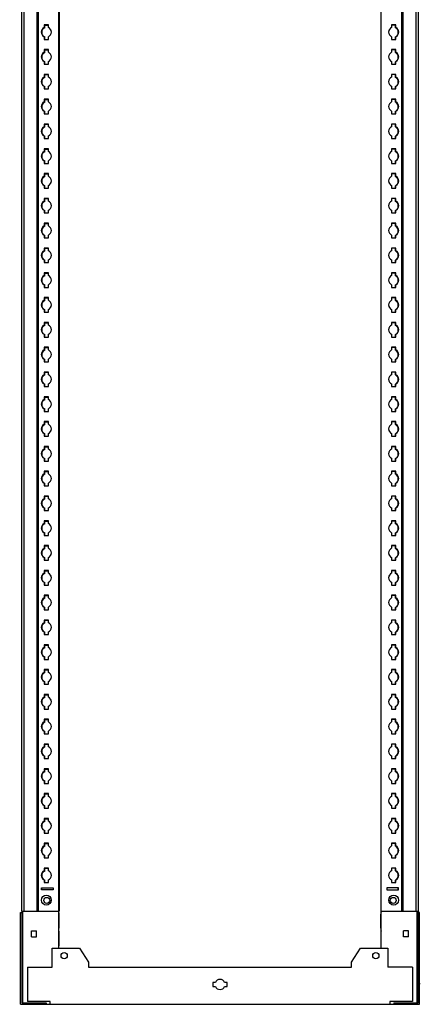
# Model space of a CAD drawing. Header units: millimetres. Extents: x 661 to 1073, y 194 to 2199.
# Tile 1 of 2: x 661 to 1065, y 194 to 1187. Entities that reach past the tile are written whole.
import ezdxf

# ---------------------------------------------------------------- set-up
doc = ezdxf.new("R2010")
doc.units = ezdxf.units.MM
doc.header["$LTSCALE"] = 155.654341
doc.layers.get('0').update_dxf_attribs({"linetype": 'CONTINUOUS'})
for name, color, linetype in [('INTFCLR_109641', 7, 'CONTINUOUS'), ('INTFCLR_114531', 7, 'CONTINUOUS'), ('INTFCLR_18', 7, 'CONTINUOUS'), ('INTFCLR_91591', 7, 'CONTINUOUS'), ('INTFCLR_97', 7, 'CONTINUOUS')]:
    doc.layers.add(name, color=color, linetype=linetype)

msp = doc.modelspace()

# ---------------------------------------------------------------- linework, layer by layer
at = {"color": 7}
for p, q in [((700.59, 250.86), (700.59, 2154.86)), ((1025.59, 250.86), (1025.59, 2154.86)), ((663.09, 2135.36), (663.09, 288.36)), ((665.34, 2135.36), (665.34, 288.36)), ((678.93, 288.36), (678.93, 2135.36)), ((680.09, 288.36), (680.09, 2135.36)), ((701.09, 2135.11), (701.09, 288.11)), ((1025.09, 2135.11), (1025.09, 288.11)), ((1046.09, 2135.36), (1046.09, 288.36)), ((1047.24, 2135.36), (1047.24, 288.36)), ((1060.84, 288.36), (1060.84, 2135.36)), ((1063.09, 288.36), (1063.09, 2135.36)), ((685.94, 1181.71), (685.94, 1178.99)), ((690.24, 1181.71), (685.94, 1181.71)), ((686.44, 1178.74), (686.44, 1181.46)), ((686.44, 1181.46), (690.24, 1181.46)), ((690.24, 1178.99), (690.24, 1181.71)), ((1040.24, 1181.71), (1035.94, 1181.71)), ((1035.94, 1181.71), (1035.94, 1178.99)), ((1039.74, 1181.46), (1035.94, 1181.46)), ((1039.74, 1178.74), (1039.74, 1181.46)), ((1040.24, 1178.99), (1040.24, 1181.71)), ((685.94, 1169.74), (685.94, 1167.01)), ((685.94, 1167.01), (690.24, 1167.01)), ((686.44, 1167.01), (686.44, 1169.49)), ((690.24, 1167.01), (690.24, 1169.74)), ((1035.94, 1169.74), (1035.94, 1167.01)), ((1035.94, 1167.01), (1040.24, 1167.01)), ((1039.74, 1167.01), (1039.74, 1169.49)), ((1040.24, 1167.01), (1040.24, 1169.74)), ((685.94, 1156.71), (685.94, 1153.99)), ((690.24, 1156.71), (685.94, 1156.71)), ((686.44, 1153.74), (686.44, 1156.46)), ((686.44, 1156.46), (690.24, 1156.46)), ((690.24, 1153.99), (690.24, 1156.71)), ((1040.24, 1156.71), (1035.94, 1156.71)), ((1035.94, 1156.71), (1035.94, 1153.99)), ((1039.74, 1156.46), (1035.94, 1156.46)), ((1039.74, 1153.74), (1039.74, 1156.46)), ((1040.24, 1153.99), (1040.24, 1156.71)), ((685.94, 1144.74), (685.94, 1142.01)), ((685.94, 1142.01), (690.24, 1142.01)), ((686.44, 1142.01), (686.44, 1144.49)), ((690.24, 1142.01), (690.24, 1144.74)), ((1035.94, 1144.74), (1035.94, 1142.01)), ((1035.94, 1142.01), (1040.24, 1142.01)), ((1039.74, 1142.01), (1039.74, 1144.49)), ((1040.24, 1142.01), (1040.24, 1144.74)), ((685.94, 1131.71), (685.94, 1128.99)), ((690.24, 1131.71), (685.94, 1131.71)), ((686.44, 1128.74), (686.44, 1131.46)), ((686.44, 1131.46), (690.24, 1131.46)), ((690.24, 1128.99), (690.24, 1131.71)), ((1040.24, 1131.71), (1035.94, 1131.71)), ((1035.94, 1131.71), (1035.94, 1128.99)), ((1039.74, 1131.46), (1035.94, 1131.46)), ((1039.74, 1128.74), (1039.74, 1131.46)), ((1040.24, 1128.99), (1040.24, 1131.71)), ((685.94, 1119.74), (685.94, 1117.01)), ((685.94, 1117.01), (690.24, 1117.01)), ((686.44, 1117.01), (686.44, 1119.49)), ((690.24, 1117.01), (690.24, 1119.74)), ((1035.94, 1119.74), (1035.94, 1117.01)), ((1035.94, 1117.01), (1040.24, 1117.01)), ((1039.74, 1117.01), (1039.74, 1119.49)), ((1040.24, 1117.01), (1040.24, 1119.74)), ((685.94, 1106.71), (685.94, 1103.99)), ((690.24, 1106.71), (685.94, 1106.71)), ((686.44, 1103.74), (686.44, 1106.46)), ((686.44, 1106.46), (690.24, 1106.46)), ((690.24, 1103.99), (690.24, 1106.71)), ((1040.24, 1106.71), (1035.94, 1106.71)), ((1035.94, 1106.71), (1035.94, 1103.99)), ((1039.74, 1106.46), (1035.94, 1106.46)), ((1039.74, 1103.74), (1039.74, 1106.46)), ((1040.24, 1103.99), (1040.24, 1106.71)), ((685.94, 1094.74), (685.94, 1092.01)), ((685.94, 1092.01), (690.24, 1092.01)), ((686.44, 1092.01), (686.44, 1094.49)), ((690.24, 1092.01), (690.24, 1094.74)), ((1035.94, 1094.74), (1035.94, 1092.01)), ((1035.94, 1092.01), (1040.24, 1092.01)), ((1039.74, 1092.01), (1039.74, 1094.49)), ((1040.24, 1092.01), (1040.24, 1094.74)), ((685.94, 1081.71), (685.94, 1078.99)), ((690.24, 1081.71), (685.94, 1081.71)), ((686.44, 1078.74), (686.44, 1081.46)), ((686.44, 1081.46), (690.24, 1081.46)), ((690.24, 1078.99), (690.24, 1081.71)), ((1040.24, 1081.71), (1035.94, 1081.71)), ((1035.94, 1081.71), (1035.94, 1078.99)), ((1039.74, 1081.46), (1035.94, 1081.46)), ((1039.74, 1078.74), (1039.74, 1081.46)), ((1040.24, 1078.99), (1040.24, 1081.71)), ((685.94, 1069.74), (685.94, 1067.01)), ((685.94, 1067.01), (690.24, 1067.01)), ((686.44, 1067.01), (686.44, 1069.49)), ((690.24, 1067.01), (690.24, 1069.74)), ((1035.94, 1069.74), (1035.94, 1067.01)), ((1035.94, 1067.01), (1040.24, 1067.01)), ((1039.74, 1067.01), (1039.74, 1069.49)), ((1040.24, 1067.01), (1040.24, 1069.74)), ((685.94, 1056.71), (685.94, 1053.99)), ((690.24, 1056.71), (685.94, 1056.71)), ((686.44, 1053.74), (686.44, 1056.46)), ((686.44, 1056.46), (690.24, 1056.46)), ((690.24, 1053.99), (690.24, 1056.71)), ((1040.24, 1056.71), (1035.94, 1056.71)), ((1035.94, 1056.71), (1035.94, 1053.99)), ((1039.74, 1056.46), (1035.94, 1056.46)), ((1039.74, 1053.74), (1039.74, 1056.46)), ((1040.24, 1053.99), (1040.24, 1056.71)), ((685.94, 1044.74), (685.94, 1042.01)), ((686.44, 1042.01), (686.44, 1044.49)), ((690.24, 1042.01), (690.24, 1044.74)), ((1035.94, 1044.74), (1035.94, 1042.01)), ((1039.74, 1042.01), (1039.74, 1044.49)), ((1040.24, 1042.01), (1040.24, 1044.74)), ((685.94, 1042.01), (690.24, 1042.01)), ((1035.94, 1042.01), (1040.24, 1042.01)), ((685.94, 1031.71), (685.94, 1028.99)), ((690.24, 1031.71), (685.94, 1031.71)), ((686.44, 1028.74), (686.44, 1031.46)), ((686.44, 1031.46), (690.24, 1031.46)), ((690.24, 1028.99), (690.24, 1031.71)), ((1040.24, 1031.71), (1035.94, 1031.71)), ((1035.94, 1031.71), (1035.94, 1028.99)), ((1039.74, 1031.46), (1035.94, 1031.46)), ((1039.74, 1028.74), (1039.74, 1031.46)), ((1040.24, 1028.99), (1040.24, 1031.71)), ((685.94, 1019.74), (685.94, 1017.01)), ((685.94, 1017.01), (690.24, 1017.01)), ((686.44, 1017.01), (686.44, 1019.49)), ((690.24, 1017.01), (690.24, 1019.74)), ((1035.94, 1019.74), (1035.94, 1017.01)), ((1035.94, 1017.01), (1040.24, 1017.01)), ((1039.74, 1017.01), (1039.74, 1019.49)), ((1040.24, 1017.01), (1040.24, 1019.74)), ((685.94, 1006.71), (685.94, 1003.99)), ((690.24, 1006.71), (685.94, 1006.71)), ((686.44, 1003.74), (686.44, 1006.46)), ((686.44, 1006.46), (690.24, 1006.46)), ((690.24, 1003.99), (690.24, 1006.71)), ((1040.24, 1006.71), (1035.94, 1006.71)), ((1035.94, 1006.71), (1035.94, 1003.99)), ((1039.74, 1006.46), (1035.94, 1006.46)), ((1039.74, 1003.74), (1039.74, 1006.46)), ((1040.24, 1003.99), (1040.24, 1006.71)), ((685.94, 994.74), (685.94, 992.01)), ((686.44, 992.01), (686.44, 994.49)), ((690.24, 992.01), (690.24, 994.74)), ((1035.94, 994.74), (1035.94, 992.01)), ((1039.74, 992.01), (1039.74, 994.49)), ((1040.24, 992.01), (1040.24, 994.74)), ((685.94, 992.01), (690.24, 992.01)), ((1035.94, 992.01), (1040.24, 992.01)), ((690.24, 981.71), (685.94, 981.71)), ((685.94, 981.71), (685.94, 978.99)), ((686.44, 981.46), (690.24, 981.46)), ((686.44, 978.74), (686.44, 981.46)), ((690.24, 978.99), (690.24, 981.71)), ((1040.24, 981.71), (1035.94, 981.71)), ((1035.94, 981.71), (1035.94, 978.99)), ((1039.74, 981.46), (1035.94, 981.46)), ((1039.74, 978.74), (1039.74, 981.46)), ((1040.24, 978.99), (1040.24, 981.71)), ((685.94, 969.74), (685.94, 967.01)), ((685.94, 967.01), (690.24, 967.01)), ((686.44, 967.01), (686.44, 969.49)), ((690.24, 967.01), (690.24, 969.74)), ((1035.94, 969.74), (1035.94, 967.01)), ((1035.94, 967.01), (1040.24, 967.01)), ((1039.74, 967.01), (1039.74, 969.49)), ((1040.24, 967.01), (1040.24, 969.74)), ((690.24, 956.71), (685.94, 956.71)), ((685.94, 956.71), (685.94, 953.99)), ((686.44, 956.46), (690.24, 956.46)), ((686.44, 953.74), (686.44, 956.46)), ((690.24, 953.99), (690.24, 956.71)), ((1040.24, 956.71), (1035.94, 956.71)), ((1035.94, 956.71), (1035.94, 953.99)), ((1039.74, 956.46), (1035.94, 956.46)), ((1039.74, 953.74), (1039.74, 956.46)), ((1040.24, 953.99), (1040.24, 956.71)), ((685.94, 944.74), (685.94, 942.01)), ((686.44, 942.01), (686.44, 944.49)), ((690.24, 942.01), (690.24, 944.74)), ((1035.94, 944.74), (1035.94, 942.01)), ((1039.74, 942.01), (1039.74, 944.49)), ((1040.24, 942.01), (1040.24, 944.74)), ((685.94, 942.01), (690.24, 942.01)), ((1035.94, 942.01), (1040.24, 942.01)), ((690.24, 931.71), (685.94, 931.71)), ((685.94, 931.71), (685.94, 928.99)), ((686.44, 931.46), (690.24, 931.46)), ((686.44, 928.74), (686.44, 931.46)), ((690.24, 928.99), (690.24, 931.71)), ((1040.24, 931.71), (1035.94, 931.71)), ((1035.94, 931.71), (1035.94, 928.99)), ((1039.74, 931.46), (1035.94, 931.46)), ((1039.74, 928.74), (1039.74, 931.46)), ((1040.24, 928.99), (1040.24, 931.71)), ((685.94, 919.74), (685.94, 917.01)), ((685.94, 917.01), (690.24, 917.01)), ((686.44, 917.01), (686.44, 919.49)), ((690.24, 917.01), (690.24, 919.74)), ((1035.94, 919.74), (1035.94, 917.01)), ((1035.94, 917.01), (1040.24, 917.01)), ((1039.74, 917.01), (1039.74, 919.49)), ((1040.24, 917.01), (1040.24, 919.74)), ((690.24, 906.71), (685.94, 906.71)), ((685.94, 906.71), (685.94, 903.99)), ((686.44, 906.46), (690.24, 906.46)), ((686.44, 903.74), (686.44, 906.46)), ((690.24, 903.99), (690.24, 906.71)), ((1040.24, 906.71), (1035.94, 906.71)), ((1035.94, 906.71), (1035.94, 903.99)), ((1039.74, 906.46), (1035.94, 906.46)), ((1039.74, 903.74), (1039.74, 906.46)), ((1040.24, 903.99), (1040.24, 906.71)), ((685.94, 894.74), (685.94, 892.01)), ((686.44, 892.01), (686.44, 894.49)), ((690.24, 892.01), (690.24, 894.74)), ((1035.94, 894.74), (1035.94, 892.01)), ((1039.74, 892.01), (1039.74, 894.49)), ((1040.24, 892.01), (1040.24, 894.74)), ((685.94, 892.01), (690.24, 892.01)), ((1035.94, 892.01), (1040.24, 892.01)), ((690.24, 881.71), (685.94, 881.71)), ((685.94, 881.71), (685.94, 878.99)), ((686.44, 881.46), (690.24, 881.46)), ((686.44, 878.74), (686.44, 881.46)), ((690.24, 878.99), (690.24, 881.71)), ((1040.24, 881.71), (1035.94, 881.71)), ((1035.94, 881.71), (1035.94, 878.99)), ((1039.74, 881.46), (1035.94, 881.46)), ((1039.74, 878.74), (1039.74, 881.46)), ((1040.24, 878.99), (1040.24, 881.71)), ((685.94, 869.74), (685.94, 867.01)), ((685.94, 867.01), (690.24, 867.01)), ((686.44, 867.01), (686.44, 869.49)), ((690.24, 867.01), (690.24, 869.74)), ((1035.94, 869.74), (1035.94, 867.01)), ((1035.94, 867.01), (1040.24, 867.01)), ((1039.74, 867.01), (1039.74, 869.49)), ((1040.24, 867.01), (1040.24, 869.74)), ((690.24, 856.71), (685.94, 856.71)), ((685.94, 856.71), (685.94, 853.99)), ((686.44, 856.46), (690.24, 856.46)), ((686.44, 853.74), (686.44, 856.46)), ((690.24, 853.99), (690.24, 856.71)), ((1040.24, 856.71), (1035.94, 856.71)), ((1035.94, 856.71), (1035.94, 853.99)), ((1039.74, 856.46), (1035.94, 856.46)), ((1039.74, 853.74), (1039.74, 856.46)), ((1040.24, 853.99), (1040.24, 856.71)), ((685.94, 844.74), (685.94, 842.01)), ((686.44, 842.01), (686.44, 844.49)), ((690.24, 842.01), (690.24, 844.74)), ((1035.94, 844.74), (1035.94, 842.01)), ((1039.74, 842.01), (1039.74, 844.49)), ((1040.24, 842.01), (1040.24, 844.74)), ((685.94, 842.01), (690.24, 842.01)), ((1035.94, 842.01), (1040.24, 842.01)), ((690.24, 831.71), (685.94, 831.71)), ((685.94, 831.71), (685.94, 828.99)), ((686.44, 831.46), (690.24, 831.46)), ((686.44, 828.74), (686.44, 831.46)), ((690.24, 828.99), (690.24, 831.71)), ((1040.24, 831.71), (1035.94, 831.71)), ((1035.94, 831.71), (1035.94, 828.99)), ((1039.74, 831.46), (1035.94, 831.46)), ((1039.74, 828.74), (1039.74, 831.46)), ((1040.24, 828.99), (1040.24, 831.71)), ((685.94, 819.74), (685.94, 817.01)), ((685.94, 817.01), (690.24, 817.01)), ((686.44, 817.01), (686.44, 819.49)), ((690.24, 817.01), (690.24, 819.74)), ((1035.94, 819.74), (1035.94, 817.01)), ((1035.94, 817.01), (1040.24, 817.01)), ((1039.74, 817.01), (1039.74, 819.49)), ((1040.24, 817.01), (1040.24, 819.74)), ((690.24, 806.71), (685.94, 806.71)), ((685.94, 806.71), (685.94, 803.99)), ((686.44, 806.46), (690.24, 806.46)), ((686.44, 803.74), (686.44, 806.46)), ((690.24, 803.99), (690.24, 806.71)), ((1040.24, 806.71), (1035.94, 806.71)), ((1035.94, 806.71), (1035.94, 803.99)), ((1039.74, 806.46), (1035.94, 806.46)), ((1039.74, 803.74), (1039.74, 806.46)), ((1040.24, 803.99), (1040.24, 806.71)), ((685.94, 794.74), (685.94, 792.01)), ((686.44, 792.01), (686.44, 794.49)), ((690.24, 792.01), (690.24, 794.74)), ((1035.94, 794.74), (1035.94, 792.01)), ((1039.74, 792.01), (1039.74, 794.49)), ((1040.24, 792.01), (1040.24, 794.74)), ((685.94, 792.01), (690.24, 792.01)), ((1035.94, 792.01), (1040.24, 792.01)), ((690.24, 781.71), (685.94, 781.71)), ((685.94, 781.71), (685.94, 778.99)), ((686.44, 781.46), (690.24, 781.46)), ((686.44, 778.74), (686.44, 781.46)), ((690.24, 778.99), (690.24, 781.71)), ((1040.24, 781.71), (1035.94, 781.71)), ((1035.94, 781.71), (1035.94, 778.99)), ((1039.74, 781.46), (1035.94, 781.46)), ((1039.74, 778.74), (1039.74, 781.46)), ((1040.24, 778.99), (1040.24, 781.71)), ((685.94, 769.74), (685.94, 767.01)), ((685.94, 767.01), (690.24, 767.01)), ((686.44, 767.01), (686.44, 769.49)), ((690.24, 767.01), (690.24, 769.74)), ((1035.94, 769.74), (1035.94, 767.01)), ((1035.94, 767.01), (1040.24, 767.01)), ((1039.74, 767.01), (1039.74, 769.49)), ((1040.24, 767.01), (1040.24, 769.74)), ((690.24, 756.71), (685.94, 756.71)), ((685.94, 756.71), (685.94, 753.99)), ((686.44, 756.46), (690.24, 756.46)), ((686.44, 753.74), (686.44, 756.46)), ((690.24, 753.99), (690.24, 756.71)), ((1040.24, 756.71), (1035.94, 756.71)), ((1035.94, 756.71), (1035.94, 753.99)), ((1039.74, 756.46), (1035.94, 756.46)), ((1039.74, 753.74), (1039.74, 756.46)), ((1040.24, 753.99), (1040.24, 756.71)), ((685.94, 744.74), (685.94, 742.01)), ((686.44, 742.01), (686.44, 744.49)), ((690.24, 742.01), (690.24, 744.74)), ((1035.94, 744.74), (1035.94, 742.01)), ((1039.74, 742.01), (1039.74, 744.49)), ((1040.24, 742.01), (1040.24, 744.74)), ((685.94, 742.01), (690.24, 742.01)), ((1035.94, 742.01), (1040.24, 742.01)), ((690.24, 731.71), (685.94, 731.71)), ((685.94, 731.71), (685.94, 728.99)), ((686.44, 731.46), (690.24, 731.46)), ((686.44, 728.74), (686.44, 731.46)), ((690.24, 728.99), (690.24, 731.71)), ((1040.24, 731.71), (1035.94, 731.71)), ((1035.94, 731.71), (1035.94, 728.99)), ((1039.74, 731.46), (1035.94, 731.46)), ((1039.74, 728.74), (1039.74, 731.46)), ((1040.24, 728.99), (1040.24, 731.71)), ((685.94, 719.74), (685.94, 717.01)), ((685.94, 717.01), (690.24, 717.01)), ((686.44, 717.01), (686.44, 719.49)), ((690.24, 717.01), (690.24, 719.74)), ((1035.94, 719.74), (1035.94, 717.01)), ((1035.94, 717.01), (1040.24, 717.01)), ((1039.74, 717.01), (1039.74, 719.49)), ((1040.24, 717.01), (1040.24, 719.74)), ((690.24, 706.71), (685.94, 706.71)), ((685.94, 706.71), (685.94, 703.99)), ((686.44, 706.46), (690.24, 706.46)), ((686.44, 703.74), (686.44, 706.46)), ((690.24, 703.99), (690.24, 706.71)), ((1040.24, 706.71), (1035.94, 706.71)), ((1035.94, 706.71), (1035.94, 703.99)), ((1039.74, 706.46), (1035.94, 706.46)), ((1039.74, 703.74), (1039.74, 706.46)), ((1040.24, 703.99), (1040.24, 706.71)), ((685.94, 694.74), (685.94, 692.01)), ((685.94, 692.01), (690.24, 692.01)), ((686.44, 692.01), (686.44, 694.49)), ((690.24, 692.01), (690.24, 694.74)), ((1035.94, 694.74), (1035.94, 692.01)), ((1035.94, 692.01), (1040.24, 692.01)), ((1039.74, 692.01), (1039.74, 694.49)), ((1040.24, 692.01), (1040.24, 694.74)), ((690.24, 681.71), (685.94, 681.71)), ((685.94, 681.71), (685.94, 678.99)), ((686.44, 681.46), (690.24, 681.46)), ((686.44, 678.74), (686.44, 681.46)), ((690.24, 678.99), (690.24, 681.71)), ((1040.24, 681.71), (1035.94, 681.71)), ((1035.94, 681.71), (1035.94, 678.99)), ((1039.74, 681.46), (1035.94, 681.46)), ((1039.74, 678.74), (1039.74, 681.46)), ((1040.24, 678.99), (1040.24, 681.71)), ((685.94, 669.74), (685.94, 667.01)), ((685.94, 667.01), (690.24, 667.01)), ((686.44, 667.01), (686.44, 669.49)), ((690.24, 667.01), (690.24, 669.74)), ((1035.94, 669.74), (1035.94, 667.01)), ((1035.94, 667.01), (1040.24, 667.01)), ((1039.74, 667.01), (1039.74, 669.49)), ((1040.24, 667.01), (1040.24, 669.74)), ((690.24, 656.71), (685.94, 656.71)), ((685.94, 656.71), (685.94, 653.99)), ((686.44, 656.46), (690.24, 656.46)), ((686.44, 653.74), (686.44, 656.46)), ((690.24, 653.99), (690.24, 656.71)), ((1040.24, 656.71), (1035.94, 656.71)), ((1035.94, 656.71), (1035.94, 653.99)), ((1039.74, 656.46), (1035.94, 656.46)), ((1039.74, 653.74), (1039.74, 656.46)), ((1040.24, 653.99), (1040.24, 656.71)), ((685.94, 644.74), (685.94, 642.01)), ((685.94, 642.01), (690.24, 642.01)), ((686.44, 642.01), (686.44, 644.49)), ((690.24, 642.01), (690.24, 644.74)), ((1035.94, 644.74), (1035.94, 642.01)), ((1035.94, 642.01), (1040.24, 642.01)), ((1039.74, 642.01), (1039.74, 644.49)), ((1040.24, 642.01), (1040.24, 644.74)), ((690.24, 631.71), (685.94, 631.71)), ((685.94, 631.71), (685.94, 628.99)), ((686.44, 631.46), (690.24, 631.46)), ((686.44, 628.74), (686.44, 631.46)), ((690.24, 628.99), (690.24, 631.71)), ((1040.24, 631.71), (1035.94, 631.71)), ((1035.94, 631.71), (1035.94, 628.99)), ((1039.74, 631.46), (1035.94, 631.46)), ((1039.74, 628.74), (1039.74, 631.46)), ((1040.24, 628.99), (1040.24, 631.71)), ((685.94, 619.74), (685.94, 617.01)), ((685.94, 617.01), (690.24, 617.01)), ((686.44, 617.01), (686.44, 619.49)), ((690.24, 617.01), (690.24, 619.74)), ((1035.94, 619.74), (1035.94, 617.01)), ((1035.94, 617.01), (1040.24, 617.01)), ((1039.74, 617.01), (1039.74, 619.49)), ((1040.24, 617.01), (1040.24, 619.74)), ((690.24, 606.71), (685.94, 606.71)), ((685.94, 606.71), (685.94, 603.99)), ((686.44, 606.46), (690.24, 606.46)), ((686.44, 603.74), (686.44, 606.46)), ((690.24, 603.99), (690.24, 606.71)), ((1040.24, 606.71), (1035.94, 606.71)), ((1035.94, 606.71), (1035.94, 603.99)), ((1039.74, 606.46), (1035.94, 606.46)), ((1039.74, 603.74), (1039.74, 606.46)), ((1040.24, 603.99), (1040.24, 606.71)), ((685.94, 594.74), (685.94, 592.01)), ((685.94, 592.01), (690.24, 592.01)), ((686.44, 592.01), (686.44, 594.49)), ((690.24, 592.01), (690.24, 594.74)), ((1035.94, 594.74), (1035.94, 592.01)), ((1035.94, 592.01), (1040.24, 592.01)), ((1039.74, 592.01), (1039.74, 594.49)), ((1040.24, 592.01), (1040.24, 594.74)), ((690.24, 581.71), (685.94, 581.71)), ((685.94, 581.71), (685.94, 578.99)), ((686.44, 581.46), (690.24, 581.46)), ((686.44, 578.74), (686.44, 581.46)), ((690.24, 578.99), (690.24, 581.71)), ((1040.24, 581.71), (1035.94, 581.71)), ((1035.94, 581.71), (1035.94, 578.99)), ((1039.74, 581.46), (1035.94, 581.46)), ((1039.74, 578.74), (1039.74, 581.46)), ((1040.24, 578.99), (1040.24, 581.71)), ((685.94, 569.74), (685.94, 567.01)), ((685.94, 567.01), (690.24, 567.01)), ((686.44, 567.01), (686.44, 569.49)), ((690.24, 567.01), (690.24, 569.74)), ((1035.94, 569.74), (1035.94, 567.01)), ((1035.94, 567.01), (1040.24, 567.01)), ((1039.74, 567.01), (1039.74, 569.49)), ((1040.24, 567.01), (1040.24, 569.74)), ((690.24, 556.71), (685.94, 556.71)), ((685.94, 556.71), (685.94, 553.99)), ((686.44, 556.46), (690.24, 556.46)), ((686.44, 553.74), (686.44, 556.46)), ((690.24, 553.99), (690.24, 556.71)), ((1040.24, 556.71), (1035.94, 556.71)), ((1035.94, 556.71), (1035.94, 553.99)), ((1039.74, 556.46), (1035.94, 556.46)), ((1039.74, 553.74), (1039.74, 556.46)), ((1040.24, 553.99), (1040.24, 556.71)), ((685.94, 544.74), (685.94, 542.01)), ((685.94, 542.01), (690.24, 542.01)), ((686.44, 542.01), (686.44, 544.49)), ((690.24, 542.01), (690.24, 544.74)), ((1035.94, 544.74), (1035.94, 542.01)), ((1035.94, 542.01), (1040.24, 542.01)), ((1039.74, 542.01), (1039.74, 544.49)), ((1040.24, 542.01), (1040.24, 544.74)), ((690.24, 531.71), (685.94, 531.71)), ((685.94, 531.71), (685.94, 528.99)), ((686.44, 531.46), (690.24, 531.46)), ((686.44, 528.74), (686.44, 531.46)), ((690.24, 528.99), (690.24, 531.71)), ((1040.24, 531.71), (1035.94, 531.71)), ((1035.94, 531.71), (1035.94, 528.99)), ((1039.74, 531.46), (1035.94, 531.46)), ((1039.74, 528.74), (1039.74, 531.46)), ((1040.24, 528.99), (1040.24, 531.71)), ((685.94, 519.74), (685.94, 517.01)), ((685.94, 517.01), (690.24, 517.01)), ((686.44, 517.01), (686.44, 519.49)), ((690.24, 517.01), (690.24, 519.74)), ((1035.94, 519.74), (1035.94, 517.01)), ((1035.94, 517.01), (1040.24, 517.01)), ((1039.74, 517.01), (1039.74, 519.49)), ((1040.24, 517.01), (1040.24, 519.74)), ((690.24, 506.71), (685.94, 506.71)), ((685.94, 506.71), (685.94, 503.99)), ((686.44, 506.46), (690.24, 506.46)), ((686.44, 503.74), (686.44, 506.46)), ((690.24, 503.99), (690.24, 506.71)), ((1040.24, 506.71), (1035.94, 506.71)), ((1035.94, 506.71), (1035.94, 503.99)), ((1039.74, 506.46), (1035.94, 506.46)), ((1039.74, 503.74), (1039.74, 506.46)), ((1040.24, 503.99), (1040.24, 506.71)), ((685.94, 494.74), (685.94, 492.01)), ((685.94, 492.01), (690.24, 492.01)), ((686.44, 492.01), (686.44, 494.49)), ((690.24, 492.01), (690.24, 494.74)), ((1035.94, 494.74), (1035.94, 492.01)), ((1035.94, 492.01), (1040.24, 492.01)), ((1039.74, 492.01), (1039.74, 494.49)), ((1040.24, 492.01), (1040.24, 494.74)), ((690.24, 481.71), (685.94, 481.71)), ((685.94, 481.71), (685.94, 478.99)), ((686.44, 481.46), (690.24, 481.46)), ((686.44, 478.74), (686.44, 481.46)), ((690.24, 478.99), (690.24, 481.71)), ((1040.24, 481.71), (1035.94, 481.71)), ((1035.94, 481.71), (1035.94, 478.99)), ((1039.74, 481.46), (1035.94, 481.46)), ((1039.74, 478.74), (1039.74, 481.46)), ((1040.24, 478.99), (1040.24, 481.71)), ((685.94, 469.74), (685.94, 467.01)), ((685.94, 467.01), (690.24, 467.01)), ((686.44, 467.01), (686.44, 469.49)), ((690.24, 467.01), (690.24, 469.74)), ((1035.94, 469.74), (1035.94, 467.01)), ((1035.94, 467.01), (1040.24, 467.01)), ((1039.74, 467.01), (1039.74, 469.49)), ((1040.24, 467.01), (1040.24, 469.74)), ((690.24, 456.71), (685.94, 456.71)), ((685.94, 456.71), (685.94, 453.99)), ((690.24, 453.99), (690.24, 456.71)), ((1040.24, 456.71), (1035.94, 456.71)), ((1035.94, 456.71), (1035.94, 453.99)), ((1040.24, 453.99), (1040.24, 456.71)), ((686.44, 456.46), (690.24, 456.46)), ((686.44, 453.74), (686.44, 456.46)), ((1039.74, 456.46), (1035.94, 456.46)), ((1039.74, 453.74), (1039.74, 456.46)), ((685.94, 444.74), (685.94, 442.01)), ((685.94, 442.01), (690.24, 442.01)), ((686.44, 442.01), (686.44, 444.49)), ((690.24, 442.01), (690.24, 444.74)), ((1035.94, 444.74), (1035.94, 442.01)), ((1035.94, 442.01), (1040.24, 442.01)), ((1039.74, 442.01), (1039.74, 444.49)), ((1040.24, 442.01), (1040.24, 444.74)), ((690.24, 431.71), (685.94, 431.71)), ((685.94, 431.71), (685.94, 428.99)), ((686.44, 431.46), (690.24, 431.46)), ((686.44, 428.74), (686.44, 431.46)), ((690.24, 428.99), (690.24, 431.71)), ((1040.24, 431.71), (1035.94, 431.71)), ((1035.94, 431.71), (1035.94, 428.99)), ((1039.74, 431.46), (1035.94, 431.46)), ((1039.74, 428.74), (1039.74, 431.46)), ((1040.24, 428.99), (1040.24, 431.71)), ((685.94, 419.74), (685.94, 417.01)), ((685.94, 417.01), (690.24, 417.01)), ((686.44, 417.01), (686.44, 419.49)), ((690.24, 417.01), (690.24, 419.74)), ((1035.94, 419.74), (1035.94, 417.01)), ((1035.94, 417.01), (1040.24, 417.01)), ((1039.74, 417.01), (1039.74, 419.49)), ((1040.24, 417.01), (1040.24, 419.74)), ((690.24, 406.71), (685.94, 406.71)), ((685.94, 406.71), (685.94, 403.99)), ((686.44, 406.46), (690.24, 406.46)), ((686.44, 403.74), (686.44, 406.46)), ((690.24, 403.99), (690.24, 406.71)), ((1040.24, 406.71), (1035.94, 406.71)), ((1035.94, 406.71), (1035.94, 403.99)), ((1039.74, 406.46), (1035.94, 406.46)), ((1039.74, 403.74), (1039.74, 406.46)), ((1040.24, 403.99), (1040.24, 406.71)), ((685.94, 394.74), (685.94, 392.01)), ((685.94, 392.01), (690.24, 392.01)), ((686.44, 392.01), (686.44, 394.49)), ((690.24, 392.01), (690.24, 394.74)), ((1035.94, 394.74), (1035.94, 392.01)), ((1035.94, 392.01), (1040.24, 392.01)), ((1039.74, 392.01), (1039.74, 394.49)), ((1040.24, 392.01), (1040.24, 394.74)), ((690.24, 381.71), (685.94, 381.71)), ((685.94, 381.71), (685.94, 378.99)), ((686.44, 381.46), (690.24, 381.46)), ((686.44, 378.74), (686.44, 381.46)), ((690.24, 378.99), (690.24, 381.71)), ((1040.24, 381.71), (1035.94, 381.71)), ((1035.94, 381.71), (1035.94, 378.99)), ((1039.74, 381.46), (1035.94, 381.46)), ((1039.74, 378.74), (1039.74, 381.46)), ((1040.24, 378.99), (1040.24, 381.71)), ((685.94, 369.74), (685.94, 367.01)), ((686.44, 367.01), (686.44, 369.49)), ((690.24, 367.01), (690.24, 369.74)), ((1035.94, 369.74), (1035.94, 367.01)), ((1039.74, 367.01), (1039.74, 369.49)), ((1040.24, 367.01), (1040.24, 369.74)), ((685.94, 367.01), (690.24, 367.01)), ((1035.94, 367.01), (1040.24, 367.01)), ((690.24, 356.71), (685.94, 356.71)), ((685.94, 356.71), (685.94, 353.99)), ((686.44, 356.46), (690.24, 356.46)), ((686.44, 353.74), (686.44, 356.46)), ((690.24, 353.99), (690.24, 356.71)), ((1040.24, 356.71), (1035.94, 356.71)), ((1035.94, 356.71), (1035.94, 353.99)), ((1039.74, 356.46), (1035.94, 356.46)), ((1039.74, 353.74), (1039.74, 356.46)), ((1040.24, 353.99), (1040.24, 356.71)), ((685.94, 344.74), (685.94, 342.01)), ((685.94, 342.01), (690.24, 342.01)), ((686.44, 342.01), (686.44, 344.49)), ((690.24, 342.01), (690.24, 344.74)), ((1035.94, 344.74), (1035.94, 342.01)), ((1035.94, 342.01), (1040.24, 342.01)), ((1039.74, 342.01), (1039.74, 344.49)), ((1040.24, 342.01), (1040.24, 344.74)), ((690.24, 331.71), (685.94, 331.71)), ((685.94, 331.71), (685.94, 328.99)), ((686.44, 331.46), (690.24, 331.46)), ((686.44, 328.74), (686.44, 331.46)), ((690.24, 328.99), (690.24, 331.71)), ((1040.24, 331.71), (1035.94, 331.71)), ((1035.94, 331.71), (1035.94, 328.99)), ((1039.74, 331.46), (1035.94, 331.46)), ((1039.74, 328.74), (1039.74, 331.46)), ((1040.24, 328.99), (1040.24, 331.71)), ((685.94, 319.74), (685.94, 317.01)), ((686.44, 317.01), (686.44, 319.49)), ((690.24, 317.01), (690.24, 319.74)), ((1035.94, 319.74), (1035.94, 317.01)), ((1039.74, 317.01), (1039.74, 319.49)), ((1040.24, 317.01), (1040.24, 319.74)), ((683.09, 311.86), (695.09, 311.86)), ((683.09, 309.86), (683.09, 311.86)), ((695.09, 309.86), (683.09, 309.86)), ((683.59, 311.61), (695.09, 311.61)), ((683.59, 309.86), (683.59, 311.61)), ((685.94, 317.01), (690.24, 317.01)), ((695.09, 311.86), (695.09, 309.86)), ((1043.09, 311.86), (1031.09, 311.86)), ((1031.09, 311.86), (1031.09, 309.86)), ((1042.59, 311.61), (1031.09, 311.61)), ((1031.09, 309.86), (1043.09, 309.86)), ((1035.94, 317.01), (1040.24, 317.01)), ((1042.59, 309.86), (1042.59, 311.61)), ((1043.09, 309.86), (1043.09, 311.86)), ((663.09, 288.36), (700.59, 288.36)), ((663.59, 288.36), (663.59, 195.86)), ((664.01, 288.11), (664.63, 288.11)), ((664.59, 195.86), (664.59, 288.36)), ((700.59, 288.11), (701.09, 288.11)), ((1025.09, 288.11), (1025.59, 288.11)), ((1025.59, 288.36), (1063.08, 288.36)), ((1061.59, 195.86), (1061.59, 288.36)), ((1061.59, 288.11), (1062.16, 288.11)), ((1062.59, 288.36), (1062.59, 195.86)), ((662.09, 286.86), (664.59, 286.86)), ((662.09, 194.36), (662.09, 286.86)), ((664.59, 285.36), (663.59, 285.36)), ((664.59, 283.11), (663.59, 283.11)), ((664.59, 278.62), (664.09, 278.62)), ((664.09, 278.62), (664.09, 252.11)), ((701.09, 284.86), (700.59, 284.86)), ((701.09, 271.11), (701.09, 285.33)), ((1025.09, 271.11), (1025.09, 285.33)), ((1025.59, 284.86), (1025.09, 284.86)), ((1064.09, 286.86), (1061.59, 286.86)), ((1061.59, 285.36), (1062.59, 285.36)), ((1062.59, 283.11), (1061.59, 283.11)), ((1061.59, 278.62), (1062.09, 278.62)), ((1062.09, 252.11), (1062.09, 278.62)), ((1064.09, 194.36), (1064.09, 286.86)), ((664.09, 276.1), (664.59, 276.1)), ((664.59, 268.86), (664.09, 268.86)), ((700.59, 271.11), (701.09, 271.11)), ((1025.09, 271.11), (1025.59, 271.11)), ((1061.59, 276.1), (1062.09, 276.1)), ((1062.09, 268.86), (1061.59, 268.86)), ((664.09, 261.86), (664.59, 261.86)), ((701.09, 254.11), (701.09, 267.61)), ((1025.09, 267.61), (1025.09, 254.11)), ((1061.59, 261.86), (1062.09, 261.86)), ((664.59, 254.63), (664.09, 254.63)), ((664.59, 252.11), (664.09, 252.11)), ((694.09, 250.86), (721.59, 250.86)), ((694.09, 231.86), (694.09, 250.86)), ((701.09, 254.84), (700.59, 254.84)), ((721.59, 250.86), (730.59, 236.86)), ((995.59, 236.86), (1004.59, 250.86)), ((1004.59, 250.86), (1032.09, 250.86)), ((1025.09, 254.84), (1025.59, 254.84)), ((1032.09, 250.86), (1032.09, 231.86)), ((1062.09, 254.63), (1061.59, 254.63)), ((1061.59, 252.11), (1062.09, 252.11)), ((669.09, 231.86), (694.09, 231.86)), ((669.09, 231.86), (669.09, 197.36)), ((730.59, 236.86), (730.59, 231.86)), ((730.59, 231.86), (995.59, 231.86)), ((995.59, 231.86), (995.59, 236.86)), ((1057.09, 231.86), (1032.09, 231.86)), ((1057.09, 231.86), (1057.09, 197.36)), ((858.46, 216.51), (855.94, 216.51)), ((855.94, 216.51), (855.94, 212.21)), ((855.94, 212.21), (858.46, 212.21)), ((870.24, 216.51), (867.71, 216.51)), ((867.71, 212.21), (870.24, 212.21)), ((870.24, 212.21), (870.24, 216.51)), ((662.09, 194.36), (1064.09, 194.36)), ((663.59, 195.86), (688.09, 195.86)), ((692.09, 197.36), (669.09, 197.36)), ((687.09, 195.86), (687.09, 194.36)), ((688.09, 195.86), (688.09, 194.36)), ((692.09, 194.36), (692.09, 197.36)), ((1057.09, 197.36), (1034.09, 197.36)), ((1034.09, 197.36), (1034.09, 194.36)), ((1038.09, 195.86), (1062.59, 195.86)), ((1038.09, 195.86), (1038.09, 194.36)), ((1039.09, 195.86), (1039.09, 194.36))]:
    msp.add_line(p, q, dxfattribs=at)
for centre, radius in [((688.09, 299.36), 5), ((1038.09, 299.36), 5), ((706.09, 243.36), 3.15), ((1020.09, 243.36), 3.15)]:
    msp.add_circle(centre, radius, dxfattribs=at)
for centre, radius, start, end in [((688.09, 1174.36), 5.1, 114.93366, 245.06634), ((688.59, 1174.11), 5.1, 114.93367, 245.06634), ((688.09, 1174.36), 5.1, 294.93366, 65.06634), ((1038.09, 1174.36), 5.1, 114.93366, 245.06634), ((1037.59, 1174.11), 5.1, 294.93366, 65.06634), ((1038.09, 1174.36), 5.1, 294.93366, 65.06634), ((688.09, 1149.36), 5.1, 114.93366, 245.06634), ((688.59, 1149.11), 5.1, 114.93367, 245.06634), ((688.09, 1149.36), 5.1, 294.93366, 65.06634), ((1038.09, 1149.36), 5.1, 114.93366, 245.06634), ((1037.59, 1149.11), 5.1, 294.93366, 65.06634), ((1038.09, 1149.36), 5.1, 294.93366, 65.06634), ((688.09, 1124.36), 5.1, 114.93366, 245.06634), ((688.59, 1124.11), 5.1, 114.93367, 245.06634), ((688.09, 1124.36), 5.1, 294.93366, 65.06634), ((1038.09, 1124.36), 5.1, 114.93366, 245.06634), ((1037.59, 1124.11), 5.1, 294.93366, 65.06634), ((1038.09, 1124.36), 5.1, 294.93366, 65.06634), ((688.09, 1099.36), 5.1, 114.93366, 245.06634), ((688.59, 1099.11), 5.1, 114.93367, 245.06634), ((688.09, 1099.36), 5.1, 294.93366, 65.06634), ((1038.09, 1099.36), 5.1, 114.93366, 245.06634), ((1037.59, 1099.11), 5.1, 294.93366, 65.06634), ((1038.09, 1099.36), 5.1, 294.93366, 65.06634), ((688.09, 1074.36), 5.1, 114.93366, 245.06634), ((688.59, 1074.11), 5.1, 114.93367, 245.06634), ((688.09, 1074.36), 5.1, 294.93366, 65.06634), ((1038.09, 1074.36), 5.1, 114.93366, 245.06634), ((1037.59, 1074.11), 5.1, 294.93366, 65.06634), ((1038.09, 1074.36), 5.1, 294.93366, 65.06634), ((688.09, 1049.36), 5.1, 114.93366, 245.06634), ((688.59, 1049.11), 5.1, 114.93367, 245.06634), ((688.09, 1049.36), 5.1, 294.93366, 65.06634), ((1038.09, 1049.36), 5.1, 114.93366, 245.06634), ((1037.59, 1049.11), 5.1, 294.93366, 65.06634), ((1038.09, 1049.36), 5.1, 294.93366, 65.06634), ((688.09, 1024.36), 5.1, 114.93366, 245.06634), ((688.59, 1024.11), 5.1, 114.93367, 245.06634), ((688.09, 1024.36), 5.1, 294.93366, 65.06634), ((1038.09, 1024.36), 5.1, 114.93366, 245.06634), ((1037.59, 1024.11), 5.1, 294.93366, 65.06634), ((1038.09, 1024.36), 5.1, 294.93366, 65.06634), ((688.09, 999.36), 5.1, 114.93366, 245.06634), ((688.59, 999.11), 5.1, 114.93367, 245.06634), ((688.09, 999.36), 5.1, 294.93366, 65.06634), ((1038.09, 999.36), 5.1, 114.93366, 245.06634), ((1037.59, 999.11), 5.1, 294.93366, 65.06634), ((1038.09, 999.36), 5.1, 294.93366, 65.06634), ((688.09, 974.36), 5.1, 114.93366, 245.06634), ((688.59, 974.11), 5.1, 114.93367, 245.06634), ((688.09, 974.36), 5.1, 294.93366, 65.06634), ((1038.09, 974.36), 5.1, 114.93366, 245.06634), ((1037.59, 974.11), 5.1, 294.93366, 65.06634), ((1038.09, 974.36), 5.1, 294.93366, 65.06634), ((688.09, 949.36), 5.1, 114.93366, 245.06634), ((688.59, 949.11), 5.1, 114.93367, 245.06634), ((688.09, 949.36), 5.1, 294.93366, 65.06634), ((1038.09, 949.36), 5.1, 114.93366, 245.06634), ((1037.59, 949.11), 5.1, 294.93366, 65.06634), ((1038.09, 949.36), 5.1, 294.93366, 65.06634), ((688.09, 924.36), 5.1, 114.93366, 245.06634), ((688.59, 924.11), 5.1, 114.93367, 245.06634), ((688.09, 924.36), 5.1, 294.93366, 65.06634), ((1038.09, 924.36), 5.1, 114.93366, 245.06634), ((1037.59, 924.11), 5.1, 294.93366, 65.06634), ((1038.09, 924.36), 5.1, 294.93366, 65.06634), ((688.09, 899.36), 5.1, 114.93366, 245.06634), ((688.59, 899.11), 5.1, 114.93367, 245.06634), ((688.09, 899.36), 5.1, 294.93366, 65.06634), ((1038.09, 899.36), 5.1, 114.93366, 245.06634), ((1037.59, 899.11), 5.1, 294.93366, 65.06634), ((1038.09, 899.36), 5.1, 294.93366, 65.06634), ((688.09, 874.36), 5.1, 114.93366, 245.06634), ((688.59, 874.11), 5.1, 114.93367, 245.06634), ((688.09, 874.36), 5.1, 294.93366, 65.06634), ((1038.09, 874.36), 5.1, 114.93366, 245.06634), ((1037.59, 874.11), 5.1, 294.93366, 65.06634), ((1038.09, 874.36), 5.1, 294.93366, 65.06634), ((688.09, 849.36), 5.1, 114.93366, 245.06634), ((688.59, 849.11), 5.1, 114.93367, 245.06634), ((688.09, 849.36), 5.1, 294.93366, 65.06634), ((1038.09, 849.36), 5.1, 114.93366, 245.06634), ((1037.59, 849.11), 5.1, 294.93366, 65.06634), ((1038.09, 849.36), 5.1, 294.93366, 65.06634), ((688.09, 824.36), 5.1, 114.93366, 245.06634), ((688.59, 824.11), 5.1, 114.93367, 245.06634), ((688.09, 824.36), 5.1, 294.93366, 65.06634), ((1038.09, 824.36), 5.1, 114.93366, 245.06634), ((1037.59, 824.11), 5.1, 294.93366, 65.06634), ((1038.09, 824.36), 5.1, 294.93366, 65.06634), ((688.09, 799.36), 5.1, 114.93366, 245.06634), ((688.09, 799.36), 5.1, 294.93366, 65.06634), ((1038.09, 799.36), 5.1, 114.93366, 245.06634), ((1038.09, 799.36), 5.1, 294.93366, 65.06634), ((688.59, 799.11), 5.1, 114.93367, 245.06634), ((1037.59, 799.11), 5.1, 294.93366, 65.06634), ((688.09, 774.36), 5.1, 114.93366, 245.06634), ((688.59, 774.11), 5.1, 114.93367, 245.06634), ((688.09, 774.36), 5.1, 294.93366, 65.06634), ((1038.09, 774.36), 5.1, 114.93366, 245.06634), ((1037.59, 774.11), 5.1, 294.93366, 65.06634), ((1038.09, 774.36), 5.1, 294.93366, 65.06634), ((688.09, 749.36), 5.1, 114.93366, 245.06634), ((688.59, 749.11), 5.1, 114.93367, 245.06634), ((688.09, 749.36), 5.1, 294.93366, 65.06634), ((1038.09, 749.36), 5.1, 114.93366, 245.06634), ((1037.59, 749.11), 5.1, 294.93366, 65.06634), ((1038.09, 749.36), 5.1, 294.93366, 65.06634), ((688.09, 724.36), 5.1, 114.93366, 245.06634), ((688.59, 724.11), 5.1, 114.93367, 245.06634), ((688.09, 724.36), 5.1, 294.93366, 65.06634), ((1038.09, 724.36), 5.1, 114.93366, 245.06634), ((1037.59, 724.11), 5.1, 294.93366, 65.06634), ((1038.09, 724.36), 5.1, 294.93366, 65.06634), ((688.09, 699.36), 5.1, 114.93366, 245.06634), ((688.59, 699.11), 5.1, 114.93367, 245.06634), ((688.09, 699.36), 5.1, 294.93366, 65.06634), ((1038.09, 699.36), 5.1, 114.93366, 245.06634), ((1037.59, 699.11), 5.1, 294.93366, 65.06634), ((1038.09, 699.36), 5.1, 294.93366, 65.06634), ((688.09, 674.36), 5.1, 114.93366, 245.06634), ((688.59, 674.11), 5.1, 114.93367, 245.06634), ((688.09, 674.36), 5.1, 294.93366, 65.06634), ((1038.09, 674.36), 5.1, 114.93366, 245.06634), ((1037.59, 674.11), 5.1, 294.93366, 65.06634), ((1038.09, 674.36), 5.1, 294.93366, 65.06634), ((688.09, 649.36), 5.1, 114.93366, 245.06634), ((688.59, 649.11), 5.1, 114.93367, 245.06634), ((688.09, 649.36), 5.1, 294.93366, 65.06634), ((1038.09, 649.36), 5.1, 114.93366, 245.06634), ((1037.59, 649.11), 5.1, 294.93366, 65.06634), ((1038.09, 649.36), 5.1, 294.93366, 65.06634), ((688.09, 624.36), 5.1, 114.93366, 245.06634), ((688.59, 624.11), 5.1, 114.93367, 245.06634), ((688.09, 624.36), 5.1, 294.93366, 65.06634), ((1038.09, 624.36), 5.1, 114.93366, 245.06634), ((1037.59, 624.11), 5.1, 294.93366, 65.06634), ((1038.09, 624.36), 5.1, 294.93366, 65.06634), ((688.09, 599.36), 5.1, 114.93366, 245.06634), ((688.59, 599.11), 5.1, 114.93367, 245.06634), ((688.09, 599.36), 5.1, 294.93366, 65.06634), ((1038.09, 599.36), 5.1, 114.93366, 245.06634), ((1037.59, 599.11), 5.1, 294.93366, 65.06634), ((1038.09, 599.36), 5.1, 294.93366, 65.06634), ((688.09, 574.36), 5.1, 114.93366, 245.06634), ((688.59, 574.11), 5.1, 114.93367, 245.06634), ((688.09, 574.36), 5.1, 294.93366, 65.06634), ((1038.09, 574.36), 5.1, 114.93366, 245.06634), ((1037.59, 574.11), 5.1, 294.93366, 65.06634), ((1038.09, 574.36), 5.1, 294.93366, 65.06634), ((688.09, 549.36), 5.1, 114.93366, 245.06634), ((688.59, 549.11), 5.1, 114.93367, 245.06634), ((688.09, 549.36), 5.1, 294.93366, 65.06634), ((1038.09, 549.36), 5.1, 114.93366, 245.06634), ((1037.59, 549.11), 5.1, 294.93366, 65.06634), ((1038.09, 549.36), 5.1, 294.93366, 65.06634), ((688.09, 524.36), 5.1, 114.93366, 245.06634), ((688.59, 524.11), 5.1, 114.93367, 245.06634), ((688.09, 524.36), 5.1, 294.93366, 65.06634), ((1038.09, 524.36), 5.1, 114.93366, 245.06634), ((1037.59, 524.11), 5.1, 294.93366, 65.06634), ((1038.09, 524.36), 5.1, 294.93366, 65.06634), ((688.09, 499.36), 5.1, 114.93366, 245.06634), ((688.59, 499.11), 5.1, 114.93367, 245.06634), ((688.09, 499.36), 5.1, 294.93366, 65.06634), ((1038.09, 499.36), 5.1, 114.93366, 245.06634), ((1037.59, 499.11), 5.1, 294.93366, 65.06634), ((1038.09, 499.36), 5.1, 294.93366, 65.06634), ((688.09, 474.36), 5.1, 114.93366, 245.06634), ((688.59, 474.11), 5.1, 114.93367, 245.06634), ((688.09, 474.36), 5.1, 294.93366, 65.06634), ((1038.09, 474.36), 5.1, 114.93366, 245.06634), ((1037.59, 474.11), 5.1, 294.93366, 65.06634), ((1038.09, 474.36), 5.1, 294.93366, 65.06634), ((688.09, 449.36), 5.1, 114.93366, 245.06634), ((688.59, 449.11), 5.1, 114.93367, 245.06634), ((688.09, 449.36), 5.1, 294.93366, 65.06634), ((1038.09, 449.36), 5.1, 114.93366, 245.06634), ((1037.59, 449.11), 5.1, 294.93366, 65.06634), ((1038.09, 449.36), 5.1, 294.93366, 65.06634), ((688.09, 424.36), 5.1, 114.93366, 245.06634), ((688.59, 424.11), 5.1, 114.93367, 245.06634), ((688.09, 424.36), 5.1, 294.93366, 65.06634), ((1038.09, 424.36), 5.1, 114.93366, 245.06634), ((1037.59, 424.11), 5.1, 294.93366, 65.06634), ((1038.09, 424.36), 5.1, 294.93366, 65.06634), ((688.09, 399.36), 5.1, 114.93366, 245.06634), ((688.59, 399.11), 5.1, 114.93367, 245.06634), ((688.09, 399.36), 5.1, 294.93366, 65.06634), ((1038.09, 399.36), 5.1, 114.93366, 245.06634), ((1037.59, 399.11), 5.1, 294.93366, 65.06634), ((1038.09, 399.36), 5.1, 294.93366, 65.06634), ((688.09, 374.36), 5.1, 114.93366, 245.06634), ((688.59, 374.11), 5.1, 114.93367, 245.06634), ((688.09, 374.36), 5.1, 294.93366, 65.06634), ((1038.09, 374.36), 5.1, 114.93366, 245.06634), ((1037.59, 374.11), 5.1, 294.93366, 65.06634), ((1038.09, 374.36), 5.1, 294.93366, 65.06634), ((688.09, 349.36), 5.1, 114.93366, 245.06634), ((688.59, 349.11), 5.1, 114.93367, 245.06634), ((688.09, 349.36), 5.1, 294.93366, 65.06634), ((1038.09, 349.36), 5.1, 114.93366, 245.06634), ((1037.59, 349.11), 5.1, 294.93366, 65.06634), ((1038.09, 349.36), 5.1, 294.93366, 65.06634), ((688.09, 324.36), 5.1, 114.93366, 245.06634), ((688.59, 324.11), 5.1, 114.93367, 245.06634), ((688.09, 324.36), 5.1, 294.93366, 65.06634), ((1038.09, 324.36), 5.1, 114.93366, 245.06634), ((1037.59, 324.11), 5.1, 294.93366, 65.06634), ((1038.09, 324.36), 5.1, 294.93366, 65.06634), ((698.59, 285.33), 2.5, 0.00001, 36.17364), ((1027.59, 285.33), 2.5, 143.82617, 180), ((700.09, 267.61), 1, 0.00001, 64.45645), ((1026.09, 267.61), 1, 115.54262, 180), ((700.09, 254.11), 1, 300.27845, 0), ((1026.09, 254.11), 1, 180, 239.66017), ((863.09, 214.36), 5.1, 24.93366, 155.06634), ((863.09, 214.36), 5.1, 204.93366, 335.06634)]:
    msp.add_arc(centre, radius, start, end, dxfattribs=at)
at = {"layer": 'INTFCLR_109641', "color": 208, "true_color": 0x37005f}
for p, q in [((664.09, 265.36), (663.59, 265.36)), ((1062.09, 265.36), (1062.59, 265.36))]:
    msp.add_line(p, q, dxfattribs=at)
at = {"layer": 'INTFCLR_114531', "color": 208, "true_color": 0x37005f}
msp.add_line((662.09, 215.36), (661.28, 215.36), dxfattribs=at)
at = {"layer": 'INTFCLR_18', "color": 7}
for p, q in [((673.09, 268.36), (678.09, 268.36)), ((673.09, 262.36), (673.09, 268.36)), ((678.09, 262.36), (678.09, 268.36)), ((1053.09, 268.36), (1048.09, 268.36)), ((1048.09, 262.36), (1048.09, 268.36)), ((1053.09, 262.36), (1053.09, 268.36)), ((673.09, 262.36), (678.09, 262.36)), ((1053.09, 262.36), (1048.09, 262.36))]:
    msp.add_line(p, q, dxfattribs=at)
for centre in [(688.59, 299.11), (1037.59, 299.11)]:
    msp.add_circle(centre, 3, dxfattribs=at)
at = {"layer": 'INTFCLR_91591', "color": 208, "true_color": 0x37005f}
msp.add_line((1064.09, 215.36), (1064.89, 215.36), dxfattribs=at)
at = {"layer": 'INTFCLR_97', "color": 208, "true_color": 0x37005f}
for p, q in [((664.59, 265.36), (663.59, 265.36)), ((1061.59, 265.36), (1062.59, 265.36))]:
    msp.add_line(p, q, dxfattribs=at)

doc.saveas('drawing.dxf')
